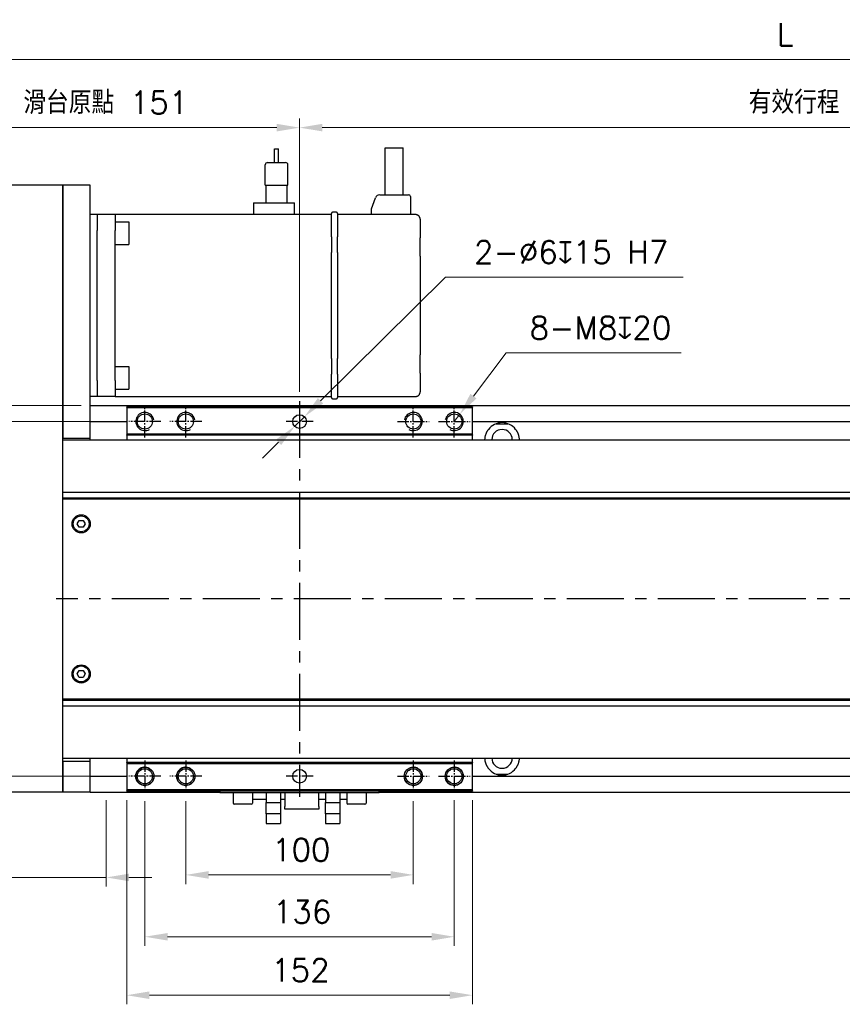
# Model space of a CAD drawing. Header units: millimetres. Extents: x 2163 to 8256, y 0 to 2680.
# Tile 27 of 47: x 4760 to 5121, y 867 to 1300. Entities that reach past the tile are written whole.
import ezdxf

# ---------------------------------------------------------------- set-up
doc = ezdxf.new("R2010")
doc.units = ezdxf.units.MM
doc.linetypes.add('CENTERX2', pattern=[4, 2.5, -0.5, 0.5, -0.5])
doc.linetypes.add('GEN7A', pattern=[6.875, 5, -0.625, 0.625, -0.625])
for name, color, linetype, lineweight in [('4', 4, 'Continuous', 25), ('AM_0', 7, 'Continuous', 50), ('可見 (ISO)', 7, 'Continuous', 25)]:
    doc.layers.add(name, color=color, linetype=linetype, lineweight=lineweight)
doc.layers.add('7A', color=4, linetype='GEN7A')
doc.styles.add('尺寸標註', font='romans.shx', dxfattribs={"bigfont": 'CHINESET.SHX'})
doc.dimstyles.new('CNS4~1$0', dxfattribs={"dimtxt": 10, "dimasz": 10, "dimexe": 4, "dimexo": 4, "dimgap": 6, "dimtad": 1, "dimtoh": 1, "dimdsep": 46, "dimtxsty": '尺寸標註', "dimcen": 0, "dimclrd": 2, "dimclre": 2, "dimclrt": 3, "dimadec": 0, "dimazin": 2, "dimtp": 0.1, "dimtm": 0.1, "dimtfac": 0.71, "dimtmove": 0, "dimatfit": 0, "dimfxl": 4, "dimlwd": 13, "dimlwe": 13, "dimarcsym": 0})
doc.dimstyles.new('CNS4~1$3', dxfattribs={"dimtxt": 10, "dimasz": 10, "dimexe": 4, "dimexo": 4, "dimgap": 6, "dimtad": 1, "dimtoh": 1, "dimdsep": 46, "dimtxsty": '尺寸標註', "dimcen": 0, "dimclrd": 2, "dimclre": 2, "dimclrt": 3, "dimadec": 0, "dimazin": 2, "dimtp": 0.1, "dimtm": 0.1, "dimtfac": 0.71, "dimtmove": 0, "dimatfit": 0, "dimfxl": 4, "dimlwd": 13, "dimlwe": 13, "dimarcsym": 0})
doc.dimstyles.new('CNS4~1$4', dxfattribs={"dimtxt": 10, "dimasz": 10, "dimexe": 4, "dimexo": 4, "dimgap": 6, "dimtad": 1, "dimtoh": 1, "dimdsep": 46, "dimtxsty": '尺寸標註', "dimcen": 0, "dimclrd": 2, "dimclre": 2, "dimclrt": 3, "dimadec": 0, "dimazin": 2, "dimtp": 0.1, "dimtm": 0.1, "dimtfac": 0.71, "dimtmove": 0, "dimatfit": 0, "dimfxl": 4, "dimlwd": 13, "dimlwe": 13, "dimarcsym": 0})

# ---------------------------------------------------------------- blocks, each defined once
blk = doc.blocks.new('*D10')
at = {"color": 2, "lineweight": 13, "transparency": 16777216}
for p, q in [((4832.82, 956.63), (4832.82, 920.26)), ((4932.82, 956.63), (4932.82, 920.26)), ((4842.82, 924.26), (4922.82, 924.26))]:
    blk.add_line(p, q, dxfattribs=at)
at = {"color": 2, "transparency": 16777216}
for points in [[(4842.82, 925.93), (4842.82, 922.6), (4832.82, 924.26)], [(4922.82, 925.93), (4922.82, 922.6), (4932.82, 924.26)]]:
    blk.add_solid(points, dxfattribs=at)
at = {"layer": 'Defpoints', "color": 0, "transparency": 16777216}
for p in [(4832.82, 960.63), (4932.82, 960.63), (4932.82, 924.26)]:
    blk.add_point(p, dxfattribs=at)
at = {"color": 3, "transparency": 16777216, "insert": (4883.57, 935.26), "char_height": 10, "attachment_point": 5, "style": '尺寸標註'}
blk.add_mtext('100', dxfattribs=at)
blk = doc.blocks.new('*D11')
at = {"color": 2, "lineweight": 13, "transparency": 16777216}
for p, q in [((4950.82, 957.13), (4950.82, 893.06)), ((4814.82, 956.63), (4814.82, 893.06)), ((4824.82, 897.06), (4940.82, 897.06))]:
    blk.add_line(p, q, dxfattribs=at)
at = {"color": 2, "transparency": 16777216}
for points in [[(4824.82, 898.72), (4824.82, 895.39), (4814.82, 897.06)], [(4940.82, 898.72), (4940.82, 895.39), (4950.82, 897.06)]]:
    blk.add_solid(points, dxfattribs=at)
at = {"layer": 'Defpoints', "color": 0, "transparency": 16777216}
for p in [(4814.82, 960.63), (4950.82, 961.13), (4950.82, 897.06)]:
    blk.add_point(p, dxfattribs=at)
at = {"color": 3, "transparency": 16777216, "insert": (4883.95, 908.06), "char_height": 10, "attachment_point": 5, "style": '尺寸標註'}
blk.add_mtext('136', dxfattribs=at)
blk = doc.blocks.new('*D12')
at = {"color": 2, "lineweight": 13, "transparency": 16777216}
for p, q in [((4806.82, 957.13), (4806.82, 867.36)), ((4958.82, 957.13), (4958.82, 867.36)), ((4816.82, 871.36), (4948.82, 871.36))]:
    blk.add_line(p, q, dxfattribs=at)
at = {"color": 2, "transparency": 16777216}
for points in [[(4816.82, 873.02), (4816.82, 869.69), (4806.82, 871.36)], [(4948.82, 873.02), (4948.82, 869.69), (4958.82, 871.36)]]:
    blk.add_solid(points, dxfattribs=at)
at = {"layer": 'Defpoints', "color": 0, "transparency": 16777216}
for p in [(4806.82, 961.13), (4958.82, 961.13), (4958.82, 871.36)]:
    blk.add_point(p, dxfattribs=at)
at = {"color": 3, "transparency": 16777216, "insert": (4883.2, 882.36), "char_height": 10, "attachment_point": 5, "style": '尺寸標註'}
blk.add_mtext('152', dxfattribs=at)
blk = doc.blocks.new('*D13')
at = {"color": 2, "lineweight": 13, "transparency": 16777216}
for p, q in [((4959.25, 1134.8), (4973.6, 1153.84)), ((4973.6, 1153.84), (5050.55, 1153.84)), ((4950.82, 1123.63), (4953.23, 1126.82))]:
    blk.add_line(p, q, dxfattribs=at)
at = {"color": 2, "transparency": 16777216}
blk.add_solid([(4957.92, 1135.81), (4960.58, 1133.8), (4953.23, 1126.82)], dxfattribs=at)
at = {"layer": 'Defpoints', "color": 0, "transparency": 16777216}
for p in [(4953.23, 1126.82), (4950.82, 1123.63)]:
    blk.add_point(p, dxfattribs=at)
at = {"color": 3, "transparency": 16777216, "insert": (5015.08, 1164.84), "char_height": 10, "attachment_point": 5, "style": '尺寸標註'}
blk.add_mtext('8-M8{\\Famgdt;x}20', dxfattribs=at)
blk = doc.blocks.new('*D14')
at = {"color": 2, "lineweight": 13, "transparency": 16777216}
for p, q in [((4892.06, 1132.77), (4946.93, 1187.08)), ((4946.93, 1187.08), (5051.5, 1187.08)), ((4880.69, 1121.52), (4884.95, 1125.74)), ((4873.58, 1114.48), (4866.47, 1107.45))]:
    blk.add_line(p, q, dxfattribs=at)
at = {"color": 2, "transparency": 16777216}
for points in [[(4890.89, 1133.96), (4893.23, 1131.59), (4884.95, 1125.74)], [(4872.41, 1115.67), (4874.75, 1113.3), (4880.69, 1121.52)]]:
    blk.add_solid(points, dxfattribs=at)
at = {"layer": 'Defpoints', "color": 0, "transparency": 16777216}
for p in [(4884.95, 1125.74), (4880.69, 1121.52)]:
    blk.add_point(p, dxfattribs=at)
at = {"color": 3, "transparency": 16777216, "insert": (5002.21, 1198.08), "char_height": 10, "attachment_point": 5, "style": '尺寸標註'}
blk.add_mtext('2-∅6{\\Famgdt;x}15{}{\\C2; H7}', dxfattribs=at)
blk = doc.blocks.new('*D15')
at = {"color": 2, "lineweight": 13, "transparency": 16777216}
for p, q in [((4731.82, 1224.03), (4731.82, 1256.86)), ((4882.82, 1138.59), (4882.82, 1256.86)), ((4741.82, 1252.86), (4872.82, 1252.86))]:
    blk.add_line(p, q, dxfattribs=at)
at = {"color": 2, "transparency": 16777216}
for points in [[(4741.82, 1254.53), (4741.82, 1251.2), (4731.82, 1252.86)], [(4872.82, 1254.53), (4872.82, 1251.2), (4882.82, 1252.86)]]:
    blk.add_solid(points, dxfattribs=at)
at = {"layer": 'Defpoints', "color": 0, "transparency": 16777216}
for p in [(4882.82, 1252.86), (4731.82, 1220.03), (4882.82, 1134.59)]:
    blk.add_point(p, dxfattribs=at)
at = {"color": 3, "transparency": 16777216, "insert": (4797.65, 1263.86), "char_height": 10, "attachment_point": 5, "style": '尺寸標註'}
blk.add_mtext('滑台原點 151', dxfattribs=at)
blk = doc.blocks.new('*D16')
at = {"color": 2, "lineweight": 13, "transparency": 16777216}
for p, q in [((4731.82, 965.23), (4731.82, 919.14)), ((4797.82, 957.13), (4797.82, 919.14)), ((4721.82, 923.14), (4594.28, 923.14)), ((4797.82, 923.14), (4731.82, 923.14)), ((4807.82, 923.14), (4817.82, 923.14))]:
    blk.add_line(p, q, dxfattribs=at)
at = {"color": 2, "transparency": 16777216}
for points in [[(4721.82, 924.81), (4721.82, 921.48), (4731.82, 923.14)], [(4807.82, 924.81), (4807.82, 921.48), (4797.82, 923.14)]]:
    blk.add_solid(points, dxfattribs=at)
at = {"layer": 'Defpoints', "color": 0, "transparency": 16777216}
for p in [(4731.82, 969.23), (4797.82, 961.13), (4797.82, 923.14)]:
    blk.add_point(p, dxfattribs=at)
at = {"color": 3, "transparency": 16777216, "insert": (4650.85, 934.15), "char_height": 10, "attachment_point": 5, "style": '尺寸標註'}
blk.add_mtext('滑台機械極限 66{}{\\H0.71x;\\C3;%%p1}', dxfattribs=at)
blk = doc.blocks.new('*D17')
at = {"color": 2, "lineweight": 13, "transparency": 16777216}
for p, q in [((4730.02, 1228.13), (4653.36, 1228.13)), ((4657.36, 970.63), (4657.36, 1218.13)), ((4786.82, 960.63), (4653.36, 960.63))]:
    blk.add_line(p, q, dxfattribs=at)
at = {"color": 2, "transparency": 16777216}
for points in [[(4655.7, 1218.13), (4659.03, 1218.13), (4657.36, 1228.13)], [(4655.7, 970.63), (4659.03, 970.63), (4657.36, 960.63)]]:
    blk.add_solid(points, dxfattribs=at)
at = {"layer": 'Defpoints', "color": 0, "transparency": 16777216}
for p in [(4657.36, 1228.13), (4734.02, 1228.13), (4790.82, 960.63)]:
    blk.add_point(p, dxfattribs=at)
at = {"color": 3, "transparency": 16777216, "insert": (4646.36, 1099.75), "char_height": 10, "attachment_point": 5, "rotation": 90, "style": '尺寸標註'}
blk.add_mtext('267.5', dxfattribs=at)
blk = doc.blocks.new('*D61')
at = {"color": 2, "lineweight": 13, "transparency": 16777216}
for p, q in [((4803.82, 1123.63), (4711.67, 1123.63)), ((4715.67, 1113.63), (4715.67, 977.63)), ((4803.82, 967.63), (4711.67, 967.63))]:
    blk.add_line(p, q, dxfattribs=at)
at = {"color": 2, "transparency": 16777216}
for points in [[(4714, 1113.63), (4717.34, 1113.63), (4715.67, 1123.63)], [(4714, 977.63), (4717.34, 977.63), (4715.67, 967.63)]]:
    blk.add_solid(points, dxfattribs=at)
at = {"layer": 'Defpoints', "color": 0, "transparency": 16777216}
for p in [(4807.82, 1123.63), (4715.67, 967.63), (4807.82, 967.63)]:
    blk.add_point(p, dxfattribs=at)
at = {"color": 3, "transparency": 16777216, "insert": (4704.67, 1046.39), "char_height": 10, "attachment_point": 5, "rotation": 90, "style": '尺寸標註'}
blk.add_mtext('156', dxfattribs=at)
blk = doc.blocks.new('*D18')
at = {"color": 2, "lineweight": 13, "transparency": 16777216}
for p, q in [((4786.82, 1130.63), (4685.76, 1130.63)), ((4689.76, 1120.63), (4689.76, 970.63)), ((4786.82, 960.63), (4685.76, 960.63))]:
    blk.add_line(p, q, dxfattribs=at)
at = {"color": 2, "transparency": 16777216}
for points in [[(4688.09, 1120.63), (4691.42, 1120.63), (4689.76, 1130.63)], [(4688.09, 970.63), (4691.42, 970.63), (4689.76, 960.63)]]:
    blk.add_solid(points, dxfattribs=at)
at = {"layer": 'Defpoints', "color": 0, "transparency": 16777216}
for p in [(4790.82, 1130.63), (4689.76, 960.63), (4790.82, 960.63)]:
    blk.add_point(p, dxfattribs=at)
at = {"color": 3, "transparency": 16777216, "insert": (4678.76, 1048.92), "char_height": 10, "attachment_point": 5, "rotation": 90, "style": '尺寸標註'}
blk.add_mtext('170', dxfattribs=at)
blk = doc.blocks.new('*D102')
at = {"layer": 'AM_0', "color": 2, "lineweight": 13, "transparency": 16777216}
for p, q in [((4731.82, 1223.23), (4731.82, 1286.76)), ((5465.32, 1049.63), (5465.32, 1286.76)), ((5455.32, 1282.76), (4741.82, 1282.76))]:
    blk.add_line(p, q, dxfattribs=at)
at = {"layer": 'AM_0', "color": 2, "transparency": 16777216}
for points in [[(4741.82, 1284.43), (4741.82, 1281.1), (4731.82, 1282.76)], [(5455.32, 1284.43), (5455.32, 1281.1), (5465.32, 1282.76)]]:
    blk.add_solid(points, dxfattribs=at)
at = {"layer": 'Defpoints', "color": 0, "transparency": 16777216}
for p in [(4731.82, 1282.76), (4731.82, 1219.23), (5465.32, 1045.63)]:
    blk.add_point(p, dxfattribs=at)
at = {"layer": 'AM_0', "color": 3, "transparency": 16777216, "insert": (5096.36, 1293.76), "char_height": 10, "attachment_point": 5, "style": '尺寸標註'}
blk.add_mtext('L', dxfattribs=at)
blk = doc.blocks.new('*D103')
at = {"layer": 'AM_0', "color": 2, "lineweight": 13, "transparency": 16777216}
for p, q in [((4882.82, 1136.63), (4882.82, 1256.86)), ((5332.82, 1136.63), (5332.82, 1256.86)), ((4892.82, 1252.86), (5322.82, 1252.86))]:
    blk.add_line(p, q, dxfattribs=at)
at = {"layer": 'AM_0', "color": 2, "transparency": 16777216}
for points in [[(4892.82, 1254.53), (4892.82, 1251.2), (4882.82, 1252.86)], [(5322.82, 1254.53), (5322.82, 1251.2), (5332.82, 1252.86)]]:
    blk.add_solid(points, dxfattribs=at)
at = {"layer": 'Defpoints', "color": 0, "transparency": 16777216}
for p in [(5332.82, 1252.86), (4882.82, 1132.63), (5332.82, 1132.63)]:
    blk.add_point(p, dxfattribs=at)
at = {"layer": 'AM_0', "color": 3, "transparency": 16777216, "insert": (5100.25, 1263.97), "char_height": 10, "attachment_point": 5, "style": '尺寸標註'}
blk.add_mtext('有效行程\\P', dxfattribs=at)

msp = doc.modelspace()

# ---------------------------------------------------------------- linework, layer by layer
at = {"color": 4, "linetype": 'CENTERX2', "ltscale": 10}
for p, q in [((4882.819, 1132.626), (4882.819, 958.626)), ((5465.319, 1045.626), (4775.819, 1045.626))]:
    msp.add_line(p, q, dxfattribs=at)
for p, q in [((4778.819, 1092.626), (5440.819, 1092.626)), ((4778.819, 1090.126), (5440.819, 1090.126)), ((4778.819, 1089.626), (5440.819, 1089.626)), ((4778.819, 1001.626), (5440.819, 1001.626)), ((4778.819, 1001.126), (5440.819, 1001.126)), ((4778.819, 998.626), (5440.819, 998.626))]:
    msp.add_line(p, q)
for centre, radius in [((4814.819, 1123.626), 3.324), ((4832.819, 1123.626), 3.324), ((4882.819, 1123.626), 3), ((4932.819, 1123.626), 3.324), ((4950.819, 1123.626), 3.324), ((4814.819, 967.626), 3.324), ((4832.819, 967.626), 3.324), ((4882.819, 967.626), 3), ((4932.819, 967.626), 3.324), ((4950.819, 967.626), 3.324)]:
    msp.add_circle(centre, radius)
at = {"layer": '4'}
for centre, start, end in [((4814.819, 1123.626), 10, 300), ((4832.819, 1123.626), 10, 300), ((4932.819, 1123.626), 240, 170), ((4950.819, 1123.626), 240, 170), ((4814.819, 967.626), 60, 350), ((4832.819, 967.626), 60, 350), ((4932.819, 967.626), 190, 120), ((4950.819, 967.626), 190, 120)]:
    msp.add_arc(centre, 4, start, end, dxfattribs=at)
at = {"layer": '7A'}
for p, q in [((4814.819, 1116.626), (4814.819, 1130.626)), ((4832.819, 1116.626), (4832.819, 1130.626)), ((4932.819, 1116.626), (4932.819, 1130.626)), ((4950.819, 1116.626), (4950.819, 1130.626)), ((4821.819, 1123.626), (4807.819, 1123.626)), ((4839.819, 1123.626), (4825.819, 1123.626)), ((4888.819, 1123.626), (4876.819, 1123.626)), ((4925.819, 1123.626), (4939.819, 1123.626)), ((4943.819, 1123.626), (4957.819, 1123.626)), ((4814.819, 974.626), (4814.819, 960.626)), ((4832.819, 974.626), (4832.819, 960.626)), ((4932.819, 974.626), (4932.819, 960.626)), ((4950.819, 974.626), (4950.819, 960.626)), ((4821.819, 967.626), (4807.819, 967.626)), ((4839.819, 967.626), (4825.819, 967.626)), ((4888.819, 967.626), (4876.819, 967.626)), ((4925.819, 967.626), (4939.819, 967.626)), ((4943.819, 967.626), (4957.819, 967.626))]:
    msp.add_line(p, q, dxfattribs=at)
at = {"layer": '可見 (ISO)'}
for p, q in [((4871.869, 1243.526), (4873.569, 1243.526)), ((4871.869, 1237.526), (4871.869, 1243.526)), ((4873.569, 1237.526), (4873.569, 1243.526)), ((4920.499, 1244.044), (4928.299, 1244.044)), ((4920.499, 1223.326), (4920.499, 1244.044)), ((4928.299, 1223.326), (4928.299, 1244.044)), ((4867.769, 1227.526), (4867.769, 1236.526)), ((4868.769, 1237.526), (4876.669, 1237.526)), ((4877.669, 1227.526), (4877.669, 1236.526)), ((4778.819, 1227.626), (4736.019, 1227.626)), ((4790.819, 1227.626), (4778.819, 1227.626)), ((4778.819, 1227.626), (4778.819, 1116.126)), ((4778.819, 960.626), (4778.819, 1227.626)), ((4790.819, 1116.126), (4790.819, 1227.626)), ((4867.769, 1227.526), (4877.669, 1227.526)), ((4868.142, 1219.726), (4868.142, 1227.526)), ((4877.297, 1219.726), (4877.297, 1227.526)), ((4914.398, 1217.142), (4916.17, 1222.01)), ((4918.05, 1223.326), (4930.749, 1223.326)), ((4931.549, 1222.526), (4931.549, 1214.626)), ((4862.519, 1219.726), (4863.519, 1219.726)), ((4862.519, 1219.726), (4862.519, 1214.626)), ((4863.519, 1219.726), (4879.519, 1219.726)), ((4879.519, 1219.726), (4880.519, 1219.726)), ((4880.519, 1214.626), (4880.519, 1219.726)), ((4914.398, 1214.626), (4914.398, 1217.142)), ((4793.819, 1214.626), (4790.819, 1214.626)), ((4801.819, 1214.626), (4793.819, 1214.626)), ((4793.819, 1214.626), (4793.819, 1207.626)), ((4801.819, 1214.626), (4801.819, 1214.626)), ((4896.819, 1214.626), (4801.819, 1214.626)), ((4801.819, 1214.626), (4801.819, 1207.626)), ((4896.819, 1204.805), (4896.819, 1215.126)), ((4899.019, 1215.626), (4897.319, 1215.626)), ((4899.519, 1215.126), (4899.519, 1204.805)), ((4933.819, 1214.626), (4899.519, 1214.626)), ((4935.819, 1212.626), (4935.819, 1204.358)), ((4801.819, 1211.446), (4807.819, 1211.446)), ((4807.819, 1211.446), (4807.819, 1201.446)), ((4793.819, 1141.626), (4793.819, 1207.626)), ((4801.819, 1174.626), (4801.819, 1207.626)), ((4896.819, 1204.805), (4896.819, 1203.969)), ((4896.819, 1203.969), (4896.819, 1197.959)), ((4899.519, 1203.969), (4899.519, 1204.805)), ((4899.519, 1197.959), (4899.519, 1203.969)), ((4935.819, 1201.85), (4935.819, 1204.358)), ((4801.819, 1201.446), (4807.819, 1201.446)), ((4935.819, 1196.334), (4935.819, 1201.85)), ((4896.819, 1151.294), (4896.819, 1197.959)), ((4899.519, 1197.959), (4899.519, 1151.294)), ((4935.819, 1196.334), (4935.819, 1152.918)), ((4801.819, 1141.626), (4801.819, 1174.626)), ((4935.819, 1147.403), (4935.819, 1152.918)), ((4801.819, 1147.806), (4807.819, 1147.806)), ((4807.819, 1147.806), (4807.819, 1137.806)), ((4896.819, 1151.294), (4896.819, 1145.283)), ((4899.519, 1145.283), (4899.519, 1151.294)), ((4935.819, 1144.895), (4935.819, 1147.403)), ((4896.819, 1145.283), (4896.819, 1144.448)), ((4896.819, 1134.126), (4896.819, 1144.448)), ((4899.519, 1144.448), (4899.519, 1145.283)), ((4899.519, 1144.448), (4899.519, 1134.126)), ((4935.819, 1144.895), (4935.819, 1136.626)), ((4793.819, 1141.626), (4793.819, 1134.626)), ((4801.819, 1141.626), (4801.819, 1134.626)), ((4793.819, 1134.626), (4790.819, 1134.626)), ((4801.819, 1134.626), (4793.819, 1134.626)), ((4801.819, 1137.806), (4807.819, 1137.806)), ((4801.819, 1134.626), (4896.819, 1134.626)), ((4899.519, 1134.626), (4933.819, 1134.626)), ((4790.819, 1130.626), (5434.819, 1130.626)), ((4958.819, 1130.126), (4806.819, 1130.126)), ((4806.819, 1129.98), (4806.819, 1130.126)), ((4897.319, 1133.626), (4899.019, 1133.626)), ((4958.819, 1130.126), (4958.819, 1129.98)), ((4806.819, 1129.98), (4806.819, 1129.626)), ((4958.819, 1129.626), (4806.819, 1129.626)), ((4806.819, 1129.626), (4806.819, 1118.126)), ((4958.819, 1129.626), (4958.819, 1129.98)), ((4958.819, 1118.126), (4958.819, 1129.626)), ((4790.819, 1123.626), (4806.819, 1123.626)), ((4958.819, 1123.626), (5434.819, 1123.626)), ((4969.219, 1122.661), (4974.419, 1122.661)), ((4958.819, 1118.126), (4806.819, 1118.126)), ((4806.819, 1118.126), (4806.819, 1117.773)), ((4806.819, 1117.626), (4806.819, 1117.773)), ((4958.819, 1117.626), (4806.819, 1117.626)), ((4806.819, 1117.626), (4806.819, 1116.126)), ((4958.819, 1117.773), (4958.819, 1118.126)), ((4958.819, 1117.773), (4958.819, 1117.626)), ((4958.819, 1116.126), (4958.819, 1117.626)), ((4790.819, 1116.126), (4778.819, 1116.126)), ((4778.819, 1115.626), (5440.819, 1115.626)), ((4790.819, 1115.626), (4790.819, 1116.126)), ((4806.819, 1116.126), (4806.819, 1115.626)), ((4958.819, 1115.626), (4958.819, 1116.126)), ((4778.819, 1001.833), (4778.819, 1089.419)), ((4785.087, 1078.626), (4785.953, 1080.126)), ((4785.953, 1077.126), (4785.087, 1078.626)), ((4785.953, 1080.126), (4787.685, 1080.126)), ((4787.685, 1080.126), (4788.551, 1078.626)), ((4788.551, 1078.626), (4787.685, 1077.126)), ((4787.685, 1077.126), (4785.953, 1077.126)), ((4785.087, 1012.626), (4785.953, 1014.126)), ((4785.953, 1014.126), (4787.685, 1014.126)), ((4787.685, 1014.126), (4788.551, 1012.626)), ((4785.953, 1011.126), (4785.087, 1012.626)), ((4787.685, 1011.126), (4785.953, 1011.126)), ((4788.551, 1012.626), (4787.685, 1011.126)), ((4778.819, 975.626), (5440.819, 975.626)), ((4790.819, 974.126), (4790.819, 975.626)), ((4806.819, 975.626), (4806.819, 975.126)), ((4806.819, 975.126), (4806.819, 973.626)), ((4958.819, 975.126), (4958.819, 975.626)), ((4958.819, 973.626), (4958.819, 975.126)), ((4790.819, 974.126), (4778.819, 974.126)), ((4778.819, 974.126), (4778.819, 960.626)), ((4790.819, 960.626), (4790.819, 974.126)), ((4958.819, 973.626), (4806.819, 973.626)), ((4806.819, 973.48), (4806.819, 973.626)), ((4806.819, 973.48), (4806.819, 973.126)), ((4958.819, 973.126), (4806.819, 973.126)), ((4806.819, 973.126), (4806.819, 961.626)), ((4958.819, 973.626), (4958.819, 973.48)), ((4958.819, 973.126), (4958.819, 973.48)), ((4958.819, 961.626), (4958.819, 973.126)), ((4790.819, 967.626), (4806.819, 967.626)), ((4958.819, 967.626), (5434.819, 967.626)), ((4969.219, 968.591), (4974.419, 968.591)), ((4958.819, 961.626), (4806.819, 961.626)), ((4806.819, 961.626), (4806.819, 961.273)), ((4806.819, 961.126), (4806.819, 961.273)), ((4958.819, 961.273), (4958.819, 961.626)), ((4958.819, 961.273), (4958.819, 961.126)), ((4778.819, 960.626), (4736.019, 960.626)), ((4790.819, 960.626), (4778.819, 960.626)), ((4790.819, 960.626), (4847.819, 960.626)), ((4958.819, 961.126), (4806.819, 961.126)), ((4847.819, 961.126), (4847.819, 960.326)), ((4848.319, 960.326), (4847.819, 960.326)), ((4917.319, 960.326), (4848.319, 960.326)), ((4853.569, 960.326), (4853.569, 955.826)), ((4862.069, 960.326), (4862.069, 955.826)), ((4862.069, 957.626), (4868.149, 957.626)), ((4868.149, 960.326), (4868.149, 956.126)), ((4874.499, 960.326), (4874.499, 956.126)), ((4874.499, 957.626), (4876.319, 957.626)), ((4876.319, 960.326), (4876.319, 959.926)), ((4876.319, 959.926), (4876.319, 954.326)), ((4891.319, 959.926), (4891.319, 960.326)), ((4891.319, 954.326), (4891.319, 959.926)), ((4891.319, 957.626), (4894.149, 957.626)), ((4894.149, 960.326), (4894.149, 956.126)), ((4900.499, 960.326), (4900.499, 956.126)), ((4900.499, 957.626), (4903.569, 957.626)), ((4903.569, 960.326), (4903.569, 955.826)), ((4912.069, 960.326), (4912.069, 955.826)), ((4917.819, 960.326), (4917.319, 960.326)), ((4917.819, 960.326), (4917.819, 961.126)), ((4917.819, 960.626), (5314.649, 960.626)), ((4861.569, 955.326), (4854.069, 955.326)), ((4868.149, 951.126), (4868.149, 956.126)), ((4868.149, 956.126), (4874.499, 956.126)), ((4874.499, 956.126), (4874.499, 951.126)), ((4876.319, 953.126), (4876.319, 954.326)), ((4891.319, 953.126), (4876.319, 953.126)), ((4891.319, 954.326), (4891.319, 953.126)), ((4894.149, 951.126), (4894.149, 956.126)), ((4894.149, 956.126), (4900.499, 956.126)), ((4900.499, 956.126), (4900.499, 951.126)), ((4911.569, 955.326), (4904.069, 955.326)), ((4874.499, 951.126), (4868.149, 951.126)), ((4868.149, 951.126), (4868.149, 946.926)), ((4874.499, 951.126), (4874.499, 946.926)), ((4900.499, 951.126), (4894.149, 951.126)), ((4894.149, 951.126), (4894.149, 946.926)), ((4900.499, 951.126), (4900.499, 946.926)), ((4868.149, 946.926), (4874.499, 946.926)), ((4894.149, 946.926), (4900.499, 946.926))]:
    msp.add_line(p, q, dxfattribs=at)
at = {"layer": '可見 (ISO)', "flags": 128}
for points in [[(4935.819, 1212.626), (4935.816, 1212.74), (4935.806, 1212.854), (4935.79, 1212.968), (4935.767, 1213.08), (4935.737, 1213.192), (4935.701, 1213.303), (4935.658, 1213.412), (4935.608, 1213.52), (4935.551, 1213.627), (4935.487, 1213.731), (4935.415, 1213.832), (4935.336, 1213.93), (4935.249, 1214.025), (4935.154, 1214.115), (4935.052, 1214.201), (4934.941, 1214.282), (4934.823, 1214.356), (4934.697, 1214.423), (4934.564, 1214.482), (4934.424, 1214.533), (4934.279, 1214.573), (4934.128, 1214.602), (4933.974, 1214.62), (4933.819, 1214.626)], [(4933.819, 1134.626), (4933.974, 1134.632), (4934.128, 1134.65), (4934.278, 1134.68), (4934.424, 1134.72), (4934.564, 1134.77), (4934.696, 1134.829), (4934.822, 1134.896), (4934.94, 1134.97), (4935.051, 1135.051), (4935.154, 1135.137), (4935.248, 1135.228), (4935.335, 1135.322), (4935.415, 1135.421), (4935.487, 1135.522), (4935.551, 1135.626), (4935.608, 1135.732), (4935.658, 1135.84), (4935.701, 1135.95), (4935.738, 1136.061), (4935.767, 1136.173), (4935.79, 1136.286), (4935.806, 1136.399), (4935.816, 1136.513), (4935.819, 1136.626)], [(4964.321, 1115.626), (4964.325, 1115.878), (4964.338, 1116.129), (4964.358, 1116.378), (4964.386, 1116.623), (4964.422, 1116.865), (4964.466, 1117.101), (4964.516, 1117.332), (4964.573, 1117.558), (4964.635, 1117.776), (4964.702, 1117.988), (4964.773, 1118.192), (4964.847, 1118.388), (4964.924, 1118.575), (4965.002, 1118.753), (4965.082, 1118.922), (4965.164, 1119.084), (4965.249, 1119.241), (4965.334, 1119.392), (4965.421, 1119.537), (4965.506, 1119.674), (4965.591, 1119.804), (4965.674, 1119.925), (4965.754, 1120.038), (4965.831, 1120.142)], [(4977.808, 1120.142), (4977.884, 1120.038), (4977.964, 1119.925), (4978.047, 1119.804), (4978.132, 1119.674), (4978.218, 1119.537), (4978.304, 1119.392), (4978.39, 1119.241), (4978.474, 1119.084), (4978.556, 1118.922), (4978.636, 1118.753), (4978.715, 1118.575), (4978.792, 1118.388), (4978.866, 1118.192), (4978.937, 1117.988), (4979.004, 1117.776), (4979.066, 1117.558), (4979.122, 1117.332), (4979.173, 1117.101), (4979.216, 1116.865), (4979.252, 1116.623), (4979.281, 1116.378), (4979.301, 1116.129), (4979.313, 1115.878), (4979.317, 1115.626)], [(4965.831, 971.111), (4965.754, 971.214), (4965.674, 971.327), (4965.592, 971.448), (4965.507, 971.578), (4965.421, 971.715), (4965.335, 971.86), (4965.249, 972.011), (4965.164, 972.168), (4965.082, 972.331), (4965.002, 972.5), (4964.924, 972.677), (4964.847, 972.864), (4964.773, 973.059), (4964.702, 973.263), (4964.636, 973.475), (4964.573, 973.693), (4964.517, 973.919), (4964.466, 974.15), (4964.422, 974.387), (4964.386, 974.628), (4964.358, 974.874), (4964.338, 975.123), (4964.325, 975.374), (4964.321, 975.627)], [(4979.318, 975.627), (4979.313, 975.374), (4979.301, 975.123), (4979.28, 974.874), (4979.252, 974.628), (4979.216, 974.387), (4979.172, 974.15), (4979.122, 973.919), (4979.065, 973.693), (4979.003, 973.475), (4978.936, 973.263), (4978.865, 973.059), (4978.791, 972.864), (4978.715, 972.677), (4978.636, 972.5), (4978.557, 972.331), (4978.474, 972.168), (4978.39, 972.011), (4978.304, 971.86), (4978.218, 971.715), (4978.132, 971.578), (4978.047, 971.448), (4977.964, 971.327), (4977.884, 971.214), (4977.808, 971.111)]]:
    msp.add_lwpolyline(points, dxfattribs=at)
at = {"layer": '可見 (ISO)'}
for centre, radius in [((4882.819, 1123.626), 3), ((4786.819, 1078.626), 4), ((4786.819, 1078.626), 3.5), ((4786.819, 1012.626), 4), ((4786.819, 1012.626), 3.5), ((4814.819, 967.626), 4), ((4832.819, 967.626), 4), ((4882.819, 967.626), 3), ((4932.819, 967.626), 4), ((4950.819, 967.626), 4)]:
    msp.add_circle(centre, radius, dxfattribs=at)
for centre, radius, start, end in [((4868.769, 1236.526), 1, 90, 180), ((4876.669, 1236.526), 1, 0, 90), ((4918.05, 1221.326), 2, 90, 159.99997), ((4930.749, 1222.526), 0.8, 0, 90), ((4897.319, 1215.126), 0.5, 90, 180), ((4899.019, 1215.126), 0.5, 0, 90), ((4897.319, 1134.126), 0.5, 180, 270), ((4899.019, 1134.126), 0.5, 270, 0), ((4971.819, 1115.626), 7.5, 37.01786, 142.98214), ((4971.819, 1115.626), 4.5, 0, 180), ((4971.819, 975.626), 4.5, 180, 0), ((4971.819, 975.626), 7.5, 217.01786, 322.98214), ((4854.069, 955.826), 0.5, 180, 270), ((4861.569, 955.826), 0.5, 270, 0), ((4904.069, 955.826), 0.5, 180, 270), ((4911.569, 955.826), 0.5, 270, 0)]:
    msp.add_arc(centre, radius, start, end, dxfattribs=at)

# ---------------------------------------------------------------- dimensions: what is measured, and where the dimension line sits
dim = msp.add_linear_dim(base=(4882.819, 1252.865), p1=(4731.819, 1220.026), p2=(4882.819, 1134.594), text='滑台原點 <>', dimstyle='CNS4~1$0')
dim.commit()
dim.dimension.update_dxf_attribs({"geometry": '*D15', "text_midpoint": (4797.65, 1252.865), "dimtype": 160})
dim = msp.add_linear_dim(base=(4657.365, 1228.126), p1=(4790.819, 960.626), p2=(4734.019, 1228.126), angle=90, dimstyle='CNS4~1$0')
dim.commit()
dim.dimension.update_dxf_attribs({"geometry": '*D17', "text_midpoint": (4657.365, 1099.746), "dimtype": 160})
dim = msp.add_diameter_dim_2p(p1=(4880.687, 1121.516), p2=(4884.951, 1125.737), text='2-<>{\\Famgdt;x}15{}{\\C2; H7}', dimstyle='CNS4~1$3')
dim.commit()
dim.dimension.update_dxf_attribs({"geometry": '*D14', "text_midpoint": (5002.213, 1187.081), "dimtype": 163})
dim = msp.add_radius_dim(center=(4950.819, 1123.626), mpoint=(4953.227, 1126.82), text='8-M8{\\Famgdt;x}20', dimstyle='CNS4~1$4')
dim.commit()
dim.dimension.update_dxf_attribs({"geometry": '*D13', "text_midpoint": (5015.077, 1153.841), "dimtype": 164})
for base, p1, p2, picture, middle in [((4689.755, 960.626), (4790.819, 1130.626), (4790.819, 960.626), '*D18', (4689.755, 1048.923)), ((4715.67, 967.626), (4807.819, 1123.626), (4807.819, 967.626), '*D61', (4715.67, 1046.391))]:
    dim = msp.add_linear_dim(base=base, p1=p1, p2=p2, angle=90, dimstyle='CNS4~1$0', override={"dimfxl": 1.25, "dimarcsym": 1})
    dim.commit()
    dim.dimension.update_dxf_attribs({"geometry": picture, "text_midpoint": middle, "dimtype": 160})
dim = msp.add_linear_dim(base=(4797.819, 923.144), p1=(4731.819, 969.226), p2=(4797.819, 961.126), text='滑台機械極限 <>{}{\\H0.71x;\\C3;%%p1}', dimstyle='CNS4~1$0', override={"dimtp": 1, "dimtm": 1, "dimtdec": 2, "dimtzin": 8})
dim.commit()
dim.dimension.update_dxf_attribs({"geometry": '*D16', "text_midpoint": (4650.854, 923.144), "dimtype": 160})
for base, p1, p2, picture, middle in [((4958.819, 871.358), (4806.819, 961.126), (4958.819, 961.126), '*D12', (4883.195, 871.358)), ((4950.819, 897.055), (4814.819, 960.626), (4950.819, 961.126), '*D11', (4883.952, 897.055)), ((4932.819, 924.264), (4832.819, 960.626), (4932.819, 960.626), '*D10', (4883.574, 924.264))]:
    dim = msp.add_linear_dim(base=base, p1=p1, p2=p2, dimstyle='CNS4~1$0')
    dim.commit()
    dim.dimension.update_dxf_attribs({"geometry": picture, "text_midpoint": middle, "dimtype": 160})
at = {"layer": 'AM_0'}
for base, p1, p2, text, picture, middle in [((4731.819, 1282.762), (5465.319, 1045.626), (4731.819, 1219.226), 'L', '*D102', (5096.364, 1282.762)), ((5332.819, 1252.865), (4882.819, 1132.626), (5332.819, 1132.626), '有效行程\\P', '*D103', (5100.248, 1252.865))]:
    dim = msp.add_linear_dim(base=base, p1=p1, p2=p2, text=text, dimstyle='CNS4~1$0', dxfattribs=at)
    dim.commit()
    dim.dimension.update_dxf_attribs({"geometry": picture, "text_midpoint": middle, "dimtype": 160})

doc.saveas('drawing.dxf')
